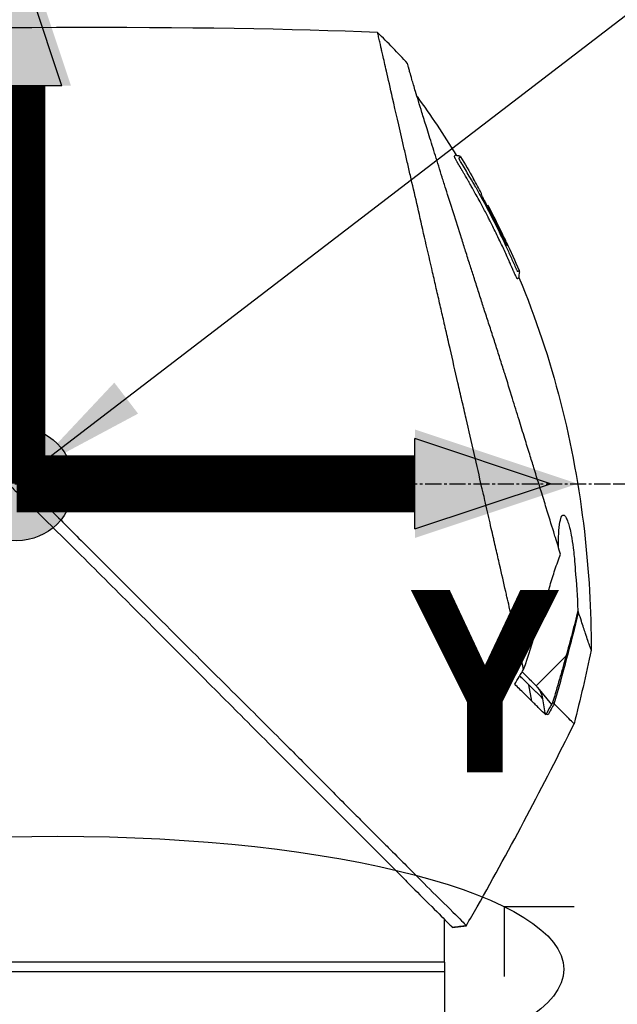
# Model space of a CAD drawing. Header units: millimetres. Extents: x 0 to 4378, y 0 to 2376.
# Tile 152 of 224: x 1576 to 1639, y 1702 to 1806. Entities that reach past the tile are written whole.
import ezdxf

# ---------------------------------------------------------------- set-up
doc = ezdxf.new("R2010")
doc.units = ezdxf.units.MM
doc.header["$LTSCALE"] = 0.2
doc.linetypes.add('CENTER2', pattern=[1.125, 0.75, -0.125, 0.125, -0.125])
for name, color, linetype in [('02_Center Line', 1, 'CENTER2'), ('07_Special Line2', 76, 'Continuous'), ('12_Before Rev.Num.', 5, 'Continuous'), ('13_After Rev.Num.', 6, 'Continuous')]:
    doc.layers.add(name, color=color, linetype=linetype)
doc.layers.add('14_Mark', color=7, linetype='Continuous', true_color=0xe03c31)
doc.styles.add('Rainbow-5.0 Style', font='malgunsl.ttf')
doc.dimstyles.new('Rainbow-5.0 Style', dxfattribs={"dimtxt": 4, "dimasz": 2.5, "dimexe": 1, "dimexo": 1, "dimgap": 1, "dimtad": 1, "dimdsep": 46, "dimtxsty": 'Rainbow-5.0 Style', "dimcen": 0, "dimclrd": 251, "dimclre": 251, "dimclrt": 7, "dimazin": 3, "dimtp": 0.1, "dimtm": 0.1, "dimtfac": 0.61, "dimtmove": 0, "dimatfit": 3, "dimfxl": 1, "dimlwd": -1, "dimlwe": -1, "dimarcsym": 1})

# ---------------------------------------------------------------- blocks, each defined once
blk = doc.blocks.new('*D131')
at = {"color": 251, "linetype": 'ByBlock', "transparency": 16777216}
for p, q in [((1638.55, 1756.68), (1891.38, 1756.68)), ((1887.38, 1649.53), (1887.38, 1746.68)), ((1755.7, 1639.53), (1891.38, 1639.53))]:
    blk.add_line(p, q, dxfattribs=at)
at = {"color": 251, "transparency": 16777216}
for points in [[(1885.72, 1746.68), (1889.05, 1746.68), (1887.38, 1756.68)], [(1885.72, 1649.53), (1889.05, 1649.53), (1887.38, 1639.53)]]:
    blk.add_solid(points, dxfattribs=at)
at = {"layer": 'Defpoints', "color": 0, "transparency": 16777216}
for p in [(1634.55, 1756.68), (1887.38, 1756.68), (1751.7, 1639.53)]:
    blk.add_point(p, dxfattribs=at)
at = {"color": 7, "transparency": 16777216, "insert": (1875.07, 1698.11), "char_height": 16, "attachment_point": 5, "rotation": 90, "style": 'Rainbow-5.0 Style'}
blk.add_mtext('117.15', dxfattribs=at)
blk = doc.blocks.new('*D132')
at = {"color": 251, "linetype": 'ByBlock', "transparency": 16777216}
for p, q in [((1638.55, 1756.68), (1943.4, 1756.68)), ((1939.4, 1746.68), (1939.4, 866.68)), ((1814.42, 856.68), (1943.4, 856.68))]:
    blk.add_line(p, q, dxfattribs=at)
at = {"color": 251, "transparency": 16777216}
for points in [[(1937.74, 1746.68), (1941.07, 1746.68), (1939.4, 1756.68)], [(1937.74, 866.68), (1941.07, 866.68), (1939.4, 856.68)]]:
    blk.add_solid(points, dxfattribs=at)
at = {"layer": 'Defpoints', "color": 0, "transparency": 16777216}
for p in [(1634.55, 1756.68), (1810.42, 856.68), (1939.4, 856.68)]:
    blk.add_point(p, dxfattribs=at)
at = {"color": 7, "transparency": 16777216, "insert": (1927.12, 1306.68), "char_height": 16, "attachment_point": 5, "rotation": 90, "style": 'Rainbow-5.0 Style'}
blk.add_mtext('900', dxfattribs=at)
blk = doc.blocks.new('*D133')
at = {"color": 251, "linetype": 'ByBlock', "transparency": 16777216}
for p, q in [((1575.56, 1808.65), (1575.56, 1872.74)), ((1692.71, 1691.5), (1692.71, 1872.74)), ((1585.56, 1868.74), (1682.71, 1868.74))]:
    blk.add_line(p, q, dxfattribs=at)
at = {"color": 251, "transparency": 16777216}
for points in [[(1585.56, 1870.4), (1585.56, 1867.07), (1575.56, 1868.74)], [(1682.71, 1870.4), (1682.71, 1867.07), (1692.71, 1868.74)]]:
    blk.add_solid(points, dxfattribs=at)
at = {"layer": 'Defpoints', "color": 0, "transparency": 16777216}
for p in [(1692.71, 1868.74), (1575.56, 1804.65), (1692.71, 1687.5)]:
    blk.add_point(p, dxfattribs=at)
at = {"color": 7, "transparency": 16777216, "insert": (1634.13, 1881.05), "char_height": 16, "attachment_point": 5, "style": 'Rainbow-5.0 Style'}
blk.add_mtext('117.15', dxfattribs=at)
blk = doc.blocks.new('Blk$A37R2-3W24R')
for p, q in [((-109.41, 1130.64), (-109.41, 1130.64)), ((-108.21, 1129.09), (-108.22, 1129.08)), ((-107.36, 1127.54), (-107.36, 1127.54)), ((-106.86, 1126.12), (-106.86, 1126.13)), ((-106.77, 1126.21), (-106.72, 1126.26)), ((-106.69, 1126.3), (-106.69, 1126.3)), ((-154.63, 1096.18), (-155.63, 1095.5)), ((-98.49, 1078.85), (-101.61, 1075.72)), ((-102.71, 1076.16), (-102.71, 1076.16)), ((-102.08, 1074.12), (-102.39, 1075.84)), ((-101.47, 1075.57), (-100.02, 1073.77)), ((-101.17, 1074.63), (-101.17, 1074.63)), ((-99.79, 1073.9), (-99.79, 1073.9)), ((-111.25, 1050.15), (-111.25, 1051.15)), ((-110.41, 1050.31), (-108.96, 1050.49)), ((-108.96, 1050.49), (-108.96, 1050.49)), ((-111.25, 1046.65), (-111.25, 1049.65)), ((-111.25, 1046.65), (-201.25, 1046.65)), ((-111.25, 1046.65), (-111.25, 1040.65)), ((-111.25, 1045.65), (-201.25, 1045.65))]:
    blk.add_line(p, q)
for centre, major_axis, ratio, start_param, end_param in [((-462.25, 1114.75), (-366.09, -26.02), 0.042138, 3.488133, 3.909025), ((-117.63, 1141.96), (-7.47, 7.7), 0.120793, 4.50015, 4.924628), ((-190.7, 1082.03), (-45.52, 83.34), 1, 4.712389, 4.730948), ((-190.7, 1082.03), (47.06, -82.48), 1, 1.552239, 1.570796), ((-165.94, 1060.84), (61.32, 61.29), 0.000012, 6.229279, 6.245753), ((-280.96, 1127.65), (-44.19, -183.8), 1, 1.51817, 1.570796), ((-2518.5, 2514), (-765.25, 2704.52), 0.999799, 3.899585, 3.900232), ((-94.56, 1070.26), (-157.24, -287.66), 0.019111, 4.710355, 4.714425), ((-126.79, 1099.87), (29.02, -28.06), 0.006576, 0.377371, 0.391215), ((-127.59, 1098.98), (29.37, -28.27), 0.004865, 5.887634, 5.901943), ((-189.95, 1108.95), (92.5, 175.69), 0.499327, 4.653394, 4.763255), ((-449.08, 1245.73), (133.4, 370.15), 0.996605, 4.537773, 4.543581)]:
    blk.add_ellipse(centre, major_axis=major_axis, ratio=ratio, start_param=start_param, end_param=end_param)
for points, knots in [([(-102.94, 1077.46), (-103.41, 1079.48), (-103.91, 1081.67), (-104.53, 1084.4), (-104.62, 1084.75), (-104.74, 1085.29), (-104.78, 1085.47), (-105.04, 1086.62), (-105.24, 1087.5), (-105.59, 1089.01), (-105.72, 1089.6), (-105.92, 1090.46), (-105.99, 1090.77), (-106.08, 1091.15), (-106.1, 1091.23), (-106.19, 1091.63), (-106.27, 1091.97), (-106.52, 1093.07), (-106.7, 1093.85), (-106.93, 1094.84), (-106.97, 1095.04), (-107.08, 1095.52), (-107.14, 1095.79), (-107.24, 1096.23), (-107.29, 1096.41), (-107.87, 1098.96), (-108.43, 1101.4), (-109.14, 1104.49), (-109.28, 1105.12), (-109.57, 1106.37), (-109.71, 1106.98), (-110.13, 1108.82), (-110.4, 1110.03), (-110.76, 1111.56), (-110.83, 1111.88), (-110.98, 1112.52), (-111.05, 1112.84), (-111.16, 1113.33), (-111.2, 1113.48), (-111.27, 1113.79), (-111.3, 1113.94), (-111.46, 1114.65), (-111.6, 1115.22), (-111.79, 1116.09), (-111.86, 1116.38), (-111.99, 1116.96), (-112.06, 1117.24), (-112.26, 1118.1), (-112.38, 1118.67), (-112.77, 1120.34), (-113.02, 1121.45), (-113.52, 1123.61), (-113.76, 1124.67), (-114.23, 1126.74), (-114.46, 1127.74), (-114.8, 1129.2), (-114.91, 1129.68), (-115.12, 1130.62), (-115.23, 1131.08), (-115.44, 1131.98), (-115.54, 1132.43), (-116.04, 1134.6), (-116.4, 1136.17), (-116.96, 1138.63), (-117.18, 1139.59), (-117.51, 1141.05), (-117.64, 1141.62), (-117.8, 1142.29), (-117.84, 1142.46), (-117.89, 1142.7), (-117.91, 1142.77), (-117.95, 1142.97), (-117.98, 1143.09), (-118.05, 1143.4), (-118.09, 1143.58), (-118.15, 1143.85), (-118.18, 1143.95), (-118.21, 1144.07), (-118.21, 1144.11), (-118.24, 1144.24), (-118.26, 1144.32), (-118.29, 1144.43), (-118.29, 1144.46), (-118.29, 1144.46)], [0.000001, 0.000001, 0.000001, 0.000001, 0.87198, 0.87198, 0.998176, 0.998176, 1.064575, 1.064575, 1.41457, 1.41457, 1.596219, 1.596219, 1.693857, 1.693857, 1.719166, 1.719166, 1.837725, 1.837725, 2.111396, 2.111396, 2.182409, 2.182409, 2.276499, 2.276499, 2.337341, 2.337341, 3.162147, 3.162147, 3.373842, 3.373842, 3.579811, 3.579811, 3.984502, 3.984502, 4.09507, 4.09507, 4.202311, 4.202311, 4.255972, 4.255972, 4.304596, 4.304596, 4.486711, 4.486711, 4.581165, 4.581165, 4.673894, 4.673894, 4.859509, 4.859509, 5.231419, 5.231419, 5.60592, 5.60592, 5.979077, 5.979077, 6.165933, 6.165933, 6.351964, 6.351964, 6.539189, 6.539189, 7.288579, 7.288579, 7.860772, 7.860772, 8.290537, 8.290537, 8.451715, 8.451715, 8.522248, 8.522248, 8.654959, 8.654959, 8.889881, 8.889881, 9.06617, 9.06617, 9.132077, 9.132077, 9.362293, 9.362293, 9.592797, 9.592797, 9.592797, 9.592797]), ([(-99.06, 1089.6), (-99.15, 1089.88), (-99.24, 1090.17), (-99.41, 1090.74), (-99.51, 1091.04), (-99.66, 1091.53), (-99.72, 1091.73), (-100.03, 1092.75), (-100.29, 1093.59), (-100.74, 1095.03), (-100.92, 1095.62), (-101.35, 1097.01), (-101.6, 1097.83), (-102.01, 1099.13), (-102.15, 1099.61), (-102.47, 1100.65), (-102.65, 1101.2), (-103.02, 1102.41), (-103.22, 1103.06), (-103.65, 1104.46), (-103.88, 1105.21), (-104.39, 1106.84), (-104.65, 1107.71), (-105, 1108.81), (-105.07, 1109.03), (-105.29, 1109.75), (-105.45, 1110.25), (-105.77, 1111.24), (-105.92, 1111.74), (-106.24, 1112.73), (-106.4, 1113.23), (-106.72, 1114.21), (-106.88, 1114.71), (-107.18, 1115.63), (-107.33, 1116.1), (-107.55, 1116.8), (-107.63, 1117.05), (-107.87, 1117.79), (-108.02, 1118.27), (-108.31, 1119.18), (-108.45, 1119.61), (-108.74, 1120.51), (-108.89, 1120.99), (-109.19, 1121.92), (-109.33, 1122.38), (-110.06, 1124.66), (-110.61, 1126.4), (-111.26, 1128.45), (-111.38, 1128.85), (-111.63, 1129.64), (-111.76, 1130.03), (-112.11, 1131.17), (-112.34, 1131.89), (-112.77, 1133.28), (-112.98, 1133.94), (-113.34, 1135.09), (-113.49, 1135.59), (-113.9, 1136.9), (-114.12, 1137.64), (-114.46, 1138.76), (-114.58, 1139.18), (-114.77, 1139.82), (-114.84, 1140.07), (-114.94, 1140.43), (-114.98, 1140.57), (-115.02, 1140.73), (-115.03, 1140.77), (-115.08, 1140.94), (-115.1, 1141.05), (-115.14, 1141.18), (-115.15, 1141.22), (-115.15, 1141.22)], [0.000001, 0.000001, 0.000001, 0.000001, 0.11946, 0.11946, 0.241052, 0.241052, 0.321692, 0.321692, 0.643653, 0.643653, 0.858623, 0.858623, 1.144694, 1.144694, 1.308122, 1.308122, 1.494874, 1.494874, 1.708069, 1.708069, 1.951832, 1.951832, 2.230695, 2.230695, 2.303189, 2.303189, 2.46479, 2.46479, 2.625297, 2.625297, 2.787922, 2.787922, 2.946664, 2.946664, 3.08253, 3.08253, 3.156368, 3.156368, 3.305764, 3.305764, 3.43529, 3.43529, 3.579096, 3.579096, 3.721833, 3.721833, 4.292184, 4.292184, 4.435257, 4.435257, 4.578157, 4.578157, 4.862917, 4.862917, 5.148905, 5.148905, 5.393875, 5.393875, 5.822939, 5.822939, 6.144758, 6.144758, 6.385994, 6.385994, 6.566823, 6.566823, 6.63475, 6.63475, 6.873456, 6.873456, 7.112007, 7.112007, 7.112007, 7.112007]), ([(-104.33, 1120.12), (-104.35, 1120.16), (-104.38, 1120.22), (-104.42, 1120.32), (-104.43, 1120.35), (-104.45, 1120.38), (-104.46, 1120.41), (-104.54, 1120.58), (-104.58, 1120.67), (-104.58, 1120.67), (-104.58, 1120.67), (-104.6, 1120.71), (-104.6, 1120.73), (-104.79, 1121.16), (-104.99, 1121.58), (-105.18, 1122), (-105.3, 1122.25), (-105.42, 1122.5), (-105.54, 1122.75), (-105.68, 1123.05), (-105.82, 1123.32), (-105.94, 1123.57), (-106.17, 1124.03), (-106.36, 1124.42), (-106.53, 1124.74), (-106.6, 1124.88), (-106.67, 1125.01), (-106.72, 1125.12), (-106.93, 1125.53), (-107.05, 1125.76), (-107.08, 1125.81), (-107.23, 1126.09), (-107.38, 1126.38), (-107.53, 1126.66), (-107.67, 1126.9), (-107.8, 1127.15), (-107.94, 1127.39), (-108.17, 1127.82), (-108.36, 1128.16), (-108.51, 1128.42), (-108.62, 1128.62), (-108.71, 1128.77), (-108.77, 1128.87), (-109, 1129.28), (-109.14, 1129.51), (-109.16, 1129.56), (-109.19, 1129.59), (-109.21, 1129.62), (-109.22, 1129.66), (-109.25, 1129.71), (-109.28, 1129.75), (-109.3, 1129.79), (-109.35, 1129.88), (-109.39, 1129.94), (-109.43, 1130), (-109.43, 1130.01), (-109.44, 1130.03), (-109.45, 1130.04), (-109.48, 1130.08), (-109.5, 1130.12), (-109.51, 1130.14), (-109.51, 1130.15), (-109.52, 1130.16), (-109.53, 1130.17), (-109.53, 1130.18), (-109.54, 1130.19), (-109.55, 1130.2), (-109.55, 1130.2), (-109.55, 1130.21), (-109.55, 1130.21), (-109.58, 1130.26), (-109.61, 1130.31), (-109.63, 1130.34), (-109.7, 1130.45), (-109.74, 1130.52), (-109.76, 1130.56), (-109.77, 1130.58), (-109.79, 1130.61), (-109.81, 1130.64), (-109.82, 1130.65), (-109.83, 1130.67), (-109.83, 1130.68), (-109.84, 1130.69), (-109.84, 1130.69), (-109.84, 1130.7), (-109.85, 1130.71), (-109.86, 1130.72), (-109.87, 1130.74), (-109.88, 1130.76), (-109.89, 1130.77), (-109.9, 1130.79), (-109.9, 1130.8), (-109.91, 1130.81), (-109.93, 1130.84), (-109.94, 1130.86), (-109.95, 1130.88), (-109.96, 1130.9), (-109.99, 1130.95), (-110.02, 1131), (-110.04, 1131.04), (-110.07, 1131.1), (-110.1, 1131.15), (-110.12, 1131.19), (-110.13, 1131.22), (-110.15, 1131.25), (-110.16, 1131.27), (-110.17, 1131.29), (-110.17, 1131.3), (-110.18, 1131.31), (-110.18, 1131.31), (-110.18, 1131.32), (-110.18, 1131.32), (-110.19, 1131.34), (-110.2, 1131.37), (-110.21, 1131.4), (-110.22, 1131.4), (-110.22, 1131.41), (-110.22, 1131.41), (-110.22, 1131.42), (-110.22, 1131.42), (-110.22, 1131.43), (-110.22, 1131.43), (-110.23, 1131.44), (-110.23, 1131.45), (-110.23, 1131.45), (-110.23, 1131.46), (-110.23, 1131.46), (-110.23, 1131.47), (-110.2, 1131.49), (-110.18, 1131.53), (-110.16, 1131.55), (-110.14, 1131.57), (-110.12, 1131.58), (-110.12, 1131.59), (-110.11, 1131.6), (-110.1, 1131.6), (-110.1, 1131.61), (-110.09, 1131.61), (-110.09, 1131.62), (-110.08, 1131.63), (-110.08, 1131.63), (-110.07, 1131.63), (-110.07, 1131.63), (-110.07, 1131.63), (-110.07, 1131.63)], [-0.6381839, -0.6381839, -0.6381839, -0.6381839, -0.6316964, -0.6316964, -0.6316964, -0.6307456, -0.6307456, -0.6307456, -0.6250215, -0.6250215, -0.6250215, -0.6234436, -0.6234436, -0.6234436, -0.5910238, -0.5910238, -0.5910238, -0.5714286, -0.5714286, -0.5714286, -0.5584343, -0.5584343, -0.5584343, -0.5344378, -0.5344378, -0.5344378, -0.5236736, -0.5236736, -0.5236736, -0.4857143, -0.4857143, -0.4857143, -0.4628498, -0.4628498, -0.4628498, -0.4428571, -0.4428571, -0.4428571, -0.4184801, -0.4184801, -0.4184801, -0.4, -0.4, -0.4, -0.3785714, -0.3785714, -0.3785714, -0.3766324, -0.3766324, -0.3766324, -0.3736775, -0.3736775, -0.3736775, -0.3678571, -0.3678571, -0.3678571, -0.3667329, -0.3667329, -0.3667329, -0.3632653, -0.3632653, -0.3632653, -0.3617347, -0.3617347, -0.3617347, -0.3602041, -0.3602041, -0.3602041, -0.3600354, -0.3600354, -0.3600354, -0.3571429, -0.3571429, -0.3571429, -0.3517857, -0.3517857, -0.3517857, -0.3491071, -0.3491071, -0.3491071, -0.347306, -0.347306, -0.347306, -0.3464286, -0.3464286, -0.3464286, -0.3448214, -0.3448214, -0.3448214, -0.3432143, -0.3432143, -0.3432143, -0.341231, -0.341231, -0.341231, -0.34, -0.34, -0.34, -0.3357143, -0.3357143, -0.3357143, -0.3314305, -0.3314305, -0.3314305, -0.3277963, -0.3277963, -0.3277963, -0.325, -0.325, -0.325, -0.3238534, -0.3238534, -0.3238534, -0.3196429, -0.3196429, -0.3196429, -0.3186098, -0.3186098, -0.3186098, -0.3169643, -0.3169643, -0.3169643, -0.3142857, -0.3142857, -0.3142857, -0.3057284, -0.3057284, -0.3057284, -0.2625175, -0.2625175, -0.2625175, -0.2379132, -0.2379132, -0.2379132, -0.2285714, -0.2285714, -0.2285714, -0.2146659, -0.2146659, -0.2146659, -0.1843164, -0.1843164, -0.1843164, -0.1783373, -0.1783373, -0.1783373, -0.1783373]), ([(-110.07, 1131.63), (-110.06, 1131.61), (-110.05, 1131.59), (-110.01, 1131.57), (-109.99, 1131.56), (-109.95, 1131.54), (-109.93, 1131.54), (-109.88, 1131.53), (-109.84, 1131.52), (-109.77, 1131.52), (-109.73, 1131.51), (-109.67, 1131.49), (-109.65, 1131.48), (-109.62, 1131.45), (-109.6, 1131.43), (-109.59, 1131.41)], [0, 0, 0, 0, 0.00696823, 0.00696823, 0.0132767, 0.0132767, 0.01999622, 0.01999622, 0.03024169, 0.03024169, 0.04191695, 0.04191695, 0.04845969, 0.04845969, 0.05587781, 0.05587781, 0.05587781, 0.05587781]), ([(-109.46, 1130.73), (-109.48, 1130.76), (-109.5, 1130.78), (-109.51, 1130.81), (-109.6, 1130.95), (-109.64, 1131.03), (-109.66, 1131.06), (-109.66, 1131.07), (-109.68, 1131.1), (-109.69, 1131.14), (-109.7, 1131.14), (-109.7, 1131.14), (-109.7, 1131.15), (-109.71, 1131.17), (-109.72, 1131.18), (-109.72, 1131.2), (-109.73, 1131.21), (-109.73, 1131.23), (-109.74, 1131.24), (-109.74, 1131.24), (-109.74, 1131.24), (-109.74, 1131.24), (-109.74, 1131.24), (-109.74, 1131.24), (-109.74, 1131.25), (-109.74, 1131.25), (-109.74, 1131.25), (-109.74, 1131.26), (-109.74, 1131.26), (-109.74, 1131.26), (-109.74, 1131.26), (-109.74, 1131.27), (-109.73, 1131.27), (-109.73, 1131.27), (-109.73, 1131.27), (-109.73, 1131.28), (-109.73, 1131.28), (-109.73, 1131.28), (-109.72, 1131.28), (-109.72, 1131.28), (-109.72, 1131.28), (-109.72, 1131.29), (-109.71, 1131.29), (-109.71, 1131.29), (-109.7, 1131.3), (-109.7, 1131.3), (-109.7, 1131.3), (-109.69, 1131.31), (-109.68, 1131.31), (-109.68, 1131.32), (-109.68, 1131.32), (-109.67, 1131.33), (-109.66, 1131.34), (-109.65, 1131.35), (-109.64, 1131.36), (-109.63, 1131.37), (-109.63, 1131.37), (-109.63, 1131.37), (-109.62, 1131.38), (-109.61, 1131.39), (-109.6, 1131.4), (-109.59, 1131.41), (-109.59, 1131.41), (-109.59, 1131.41), (-109.59, 1131.41), (-109.59, 1131.41), (-109.59, 1131.41)], [0.6113952, 0.6113952, 0.6113952, 0.6113952, 0.6163655, 0.6163655, 0.6163655, 0.6428571, 0.6428571, 0.6428571, 0.6462054, 0.6462054, 0.6462054, 0.6466888, 0.6466888, 0.6466888, 0.6495536, 0.6495536, 0.6495536, 0.6529018, 0.6529018, 0.6529018, 0.6534468, 0.6534468, 0.6534468, 0.6545759, 0.6545759, 0.6545759, 0.65625, 0.65625, 0.65625, 0.6595982, 0.6595982, 0.6595982, 0.6629464, 0.6629464, 0.6629464, 0.6668565, 0.6668565, 0.6668565, 0.6696429, 0.6696429, 0.6696429, 0.6763393, 0.6763393, 0.6763393, 0.6830357, 0.6830357, 0.6830357, 0.6964286, 0.6964286, 0.6964286, 0.7071219, 0.7071219, 0.7071219, 0.75, 0.75, 0.75, 0.7544493, 0.7544493, 0.7544493, 0.7766834, 0.7766834, 0.7766834, 0.7989284, 0.7989284, 0.7989284, 0.8029565, 0.8029565, 0.8029565, 0.8029565]), ([(-107.95, 1128.12), (-108.02, 1128.25), (-108.09, 1128.38), (-108.16, 1128.51), (-108.52, 1129.14), (-108.82, 1129.65), (-109.06, 1130.05), (-109.22, 1130.33), (-109.36, 1130.56), (-109.46, 1130.73)], [0.53854069, 0.53854069, 0.53854069, 0.53854069, 0.54601158, 0.54601158, 0.54601158, 0.58414804, 0.58414804, 0.58414804, 0.6113952, 0.6113952, 0.6113952, 0.6113952]), ([(-107.95, 1128.12), (-107.15, 1126.7), (-106.39, 1125.25), (-105.3, 1123.06), (-104.95, 1122.32), (-104.44, 1121.2), (-104.27, 1120.83), (-104.02, 1120.27), (-103.94, 1120.08), (-103.82, 1119.8), (-103.77, 1119.7), (-103.72, 1119.59), (-103.71, 1119.56), (-103.67, 1119.49), (-103.65, 1119.45), (-103.63, 1119.4), (-103.62, 1119.38), (-103.6, 1119.35), (-103.6, 1119.34), (-103.59, 1119.34)], [0, 0, 0, 0, 0.4895494, 0.4895494, 0.7349123, 0.7349123, 0.8575971, 0.8575971, 0.9189278, 0.9189278, 0.9500754, 0.9500754, 0.9597588, 0.9597588, 0.9764516, 0.9764516, 0.986508, 0.986508, 0.9974152, 0.9974152, 0.9974152, 0.9974152]), ([(-104.71, 1122.04), (-104.99, 1122.66), (-105.29, 1123.27), (-105.88, 1124.48), (-106.19, 1125.08), (-106.6, 1125.87), (-106.66, 1125.99), (-106.81, 1126.28), (-106.89, 1126.43), (-107.03, 1126.71), (-107.1, 1126.85), (-107.23, 1127.12), (-107.29, 1127.24), (-107.37, 1127.43), (-107.39, 1127.48), (-107.39, 1127.52), (-107.38, 1127.52), (-107.37, 1127.53), (-107.36, 1127.54), (-107.36, 1127.54)], [0, 0, 0, 0, 0.2033457, 0.2033457, 0.4054893, 0.4054893, 0.4711803, 0.4711803, 0.537522, 0.537522, 0.6072062, 0.6072062, 0.6950472, 0.6950472, 0.7818922, 0.7818922, 0.8436322, 0.8436322, 0.9566964, 0.9566964, 0.9566964, 0.9566964]), ([(-107.1, 1126.84), (-107.09, 1126.83), (-107.08, 1126.82), (-107.01, 1126.68), (-106.94, 1126.54), (-106.84, 1126.33), (-106.81, 1126.27), (-106.77, 1126.21)], [0.10468541, 0.10468541, 0.10468541, 0.10468541, 0.10797961, 0.10797961, 0.13839286, 0.13839286, 0.15095897, 0.15095897, 0.15095897, 0.15095897]), ([(-106.69, 1126.3), (-106.69, 1126.29), (-106.7, 1126.28), (-106.72, 1126.27), (-106.72, 1126.27), (-106.72, 1126.26)], [0, 0, 0, 0, 0.2014667, 0.2014667, 0.2133174, 0.2133174, 0.2133174, 0.2133174]), ([(-106.72, 1126.26), (-106.72, 1126.26), (-106.72, 1126.26), (-106.72, 1126.26), (-106.72, 1126.26), (-106.71, 1126.24), (-106.7, 1126.22), (-106.68, 1126.17), (-106.67, 1126.14), (-106.64, 1126.08), (-106.62, 1126.05), (-106.58, 1125.96), (-106.55, 1125.91), (-106.39, 1125.6), (-106.3, 1125.43), (-105.67, 1124.21), (-105.16, 1123.15), (-104.66, 1122.09)], [0.2133319, 0.2133319, 0.2133319, 0.2133319, 0.2163534, 0.2163534, 0.2235204, 0.2235204, 0.23705, 0.23705, 0.2500366, 0.2500366, 0.2610139, 0.2610139, 0.2818391, 0.2818391, 0.3061493, 0.3061493, 0.4559018, 0.4559018, 0.4559018, 0.4559018]), ([(-105.39, 1123.73), (-105.44, 1123.83), (-105.54, 1124.04), (-106, 1124.97), (-106.34, 1125.63), (-106.69, 1126.3)], [-0.3088998, -0.3088998, -0.3088998, -0.3088998, -0.2247493, -0.2247493, 0, 0, 0, 0]), ([(-104.77, 1122.46), (-104.81, 1122.53), (-104.85, 1122.62), (-104.97, 1122.88), (-105.06, 1123.05), (-105.19, 1123.33), (-105.24, 1123.42), (-105.38, 1123.71), (-105.46, 1123.88), (-105.92, 1124.81), (-106.3, 1125.56), (-106.69, 1126.3)], [0.2755532, 0.2755532, 0.2755532, 0.2755532, 0.2850415, 0.2850415, 0.2995323, 0.2995323, 0.3067321, 0.3067321, 0.3211833, 0.3211833, 0.3801221, 0.3801221, 0.3801221, 0.3801221]), ([(-103.92, 1119.18), (-103.92, 1119.19), (-103.92, 1119.19), (-103.93, 1119.2), (-103.94, 1119.23), (-103.95, 1119.26), (-103.97, 1119.3), (-104, 1119.36), (-104.02, 1119.4), (-104.03, 1119.43), (-104.04, 1119.45), (-104.05, 1119.47), (-104.05, 1119.49), (-104.06, 1119.49), (-104.06, 1119.5), (-104.06, 1119.5), (-104.06, 1119.51), (-104.07, 1119.51), (-104.07, 1119.52), (-104.07, 1119.53), (-104.08, 1119.54), (-104.08, 1119.55), (-104.09, 1119.57), (-104.1, 1119.59), (-104.11, 1119.61), (-104.12, 1119.63), (-104.13, 1119.65), (-104.14, 1119.67), (-104.17, 1119.76), (-104.21, 1119.84), (-104.25, 1119.92), (-104.26, 1119.96), (-104.28, 1120.01), (-104.31, 1120.07), (-104.31, 1120.08), (-104.32, 1120.09), (-104.32, 1120.09), (-104.32, 1120.11), (-104.33, 1120.11), (-104.33, 1120.12), (-104.33, 1120.12), (-104.33, 1120.12), (-104.33, 1120.12)], [-0.66514195, -0.66514195, -0.66514195, -0.66514195, -0.66455586, -0.66455586, -0.66455586, -0.66183036, -0.66183036, -0.66183036, -0.65848214, -0.65848214, -0.65848214, -0.65680804, -0.65680804, -0.65680804, -0.65638951, -0.65638951, -0.65638951, -0.65597098, -0.65597098, -0.65597098, -0.65513393, -0.65513393, -0.65513393, -0.65351626, -0.65351626, -0.65351626, -0.65178571, -0.65178571, -0.65178571, -0.64508929, -0.64508929, -0.64508929, -0.64174107, -0.64174107, -0.64174107, -0.64037359, -0.64037359, -0.64037359, -0.63839286, -0.63839286, -0.63839286, -0.63818395, -0.63818395, -0.63818395, -0.63818395]), ([(-103.72, 1118.77), (-103.74, 1118.8), (-103.75, 1118.84), (-103.77, 1118.87), (-103.83, 1118.99), (-103.88, 1119.11), (-103.92, 1119.18), (-103.92, 1119.18), (-103.92, 1119.18), (-103.92, 1119.18)], [-0.67857143, -0.67857143, -0.67857143, -0.67857143, -0.67563925, -0.67563925, -0.67563925, -0.66517857, -0.66517857, -0.66517857, -0.66514195, -0.66514195, -0.66514195, -0.66514195]), ([(-103.42, 1119.44), (-103.42, 1119.44), (-103.42, 1119.44), (-103.42, 1119.44), (-103.42, 1119.44), (-103.42, 1119.43), (-103.43, 1119.42), (-103.44, 1119.41), (-103.45, 1119.4), (-103.46, 1119.39), (-103.47, 1119.38), (-103.47, 1119.37), (-103.48, 1119.36), (-103.49, 1119.35), (-103.5, 1119.35), (-103.52, 1119.34), (-103.52, 1119.34), (-103.52, 1119.34), (-103.52, 1119.34), (-103.52, 1119.34), (-103.53, 1119.33), (-103.53, 1119.33), (-103.55, 1119.33), (-103.56, 1119.33), (-103.56, 1119.33), (-103.56, 1119.33), (-103.56, 1119.33), (-103.56, 1119.33), (-103.57, 1119.33), (-103.56, 1119.3), (-103.59, 1119.33), (-103.59, 1119.33), (-103.59, 1119.34), (-103.59, 1119.34)], [0.1904669, 0.1904669, 0.1904669, 0.1904669, 0.1946998, 0.1946998, 0.1946998, 0.2185366, 0.2185366, 0.2185366, 0.2401138, 0.2401138, 0.2401138, 0.25, 0.25, 0.25, 0.2746433, 0.2746433, 0.2746433, 0.275, 0.275, 0.275, 0.284375, 0.284375, 0.284375, 0.29375, 0.29375, 0.29375, 0.2960651, 0.2960651, 0.2960651, 0.3063403, 0.3063403, 0.3063403, 0.3071483, 0.3071483, 0.3071483, 0.3071483]), ([(-103.42, 1119.44), (-103.41, 1119.41), (-103.4, 1119.38), (-103.39, 1119.32), (-103.39, 1119.29), (-103.4, 1119.21), (-103.41, 1119.16), (-103.44, 1119.02), (-103.47, 1118.92), (-103.46, 1118.77), (-103.45, 1118.74), (-103.44, 1118.7)], [0.00004944, 0.00004944, 0.00004944, 0.00004944, 0.00905919, 0.00905919, 0.01879779, 0.01879779, 0.03294906, 0.03294906, 0.06376672, 0.06376672, 0.07528968, 0.07528968, 0.07528968, 0.07528968]), ([(-103.44, 1118.7), (-103.44, 1118.7), (-103.44, 1118.7), (-103.44, 1118.7), (-103.44, 1118.7), (-103.45, 1118.69), (-103.45, 1118.69), (-103.46, 1118.68), (-103.46, 1118.68), (-103.46, 1118.68), (-103.47, 1118.67), (-103.48, 1118.66), (-103.49, 1118.65), (-103.5, 1118.64), (-103.51, 1118.63), (-103.51, 1118.63), (-103.53, 1118.61), (-103.54, 1118.6), (-103.55, 1118.59), (-103.55, 1118.59), (-103.55, 1118.59), (-103.55, 1118.59), (-103.55, 1118.59), (-103.55, 1118.59), (-103.56, 1118.58), (-103.56, 1118.58), (-103.56, 1118.58), (-103.56, 1118.58), (-103.57, 1118.57), (-103.58, 1118.57), (-103.58, 1118.57), (-103.58, 1118.56), (-103.58, 1118.56), (-103.58, 1118.56), (-103.59, 1118.56), (-103.59, 1118.56), (-103.59, 1118.56), (-103.59, 1118.56), (-103.59, 1118.56), (-103.59, 1118.56), (-103.59, 1118.56), (-103.59, 1118.57), (-103.59, 1118.57), (-103.6, 1118.57), (-103.6, 1118.57), (-103.6, 1118.57), (-103.6, 1118.57), (-103.6, 1118.57), (-103.61, 1118.57), (-103.61, 1118.58), (-103.62, 1118.58), (-103.63, 1118.61), (-103.63, 1118.61), (-103.64, 1118.63), (-103.65, 1118.64), (-103.67, 1118.67), (-103.69, 1118.72), (-103.72, 1118.77)], [-0.8424131, -0.8424131, -0.8424131, -0.8424131, -0.8361277, -0.8361277, -0.8361277, -0.7959166, -0.7959166, -0.7959166, -0.7857143, -0.7857143, -0.7857143, -0.7650972, -0.7650972, -0.7650972, -0.7397959, -0.7397959, -0.7397959, -0.7152592, -0.7152592, -0.7152592, -0.7135569, -0.7135569, -0.7135569, -0.7068916, -0.7068916, -0.7068916, -0.70606, -0.70606, -0.70606, -0.7010621, -0.7010621, -0.7010621, -0.6985631, -0.6985631, -0.6985631, -0.6973136, -0.6973136, -0.6973136, -0.6969517, -0.6969517, -0.6969517, -0.6960641, -0.6960641, -0.6960641, -0.6934402, -0.6934402, -0.6934402, -0.691691, -0.691691, -0.691691, -0.6873178, -0.6873178, -0.6873178, -0.6847598, -0.6847598, -0.6847598, -0.6785714, -0.6785714, -0.6785714, -0.6785714]), ([(-103.44, 1118.7), (-99.89, 1110.22), (-97.61, 1101.12), (-96.08, 1087.85), (-95.84, 1083.67), (-95.83, 1079.5)], [0, 0, 0, 0, 2.758267, 2.758267, 4.009408, 4.009408, 4.009408, 4.009408]), ([(-156.77, 1098.35), (-156.72, 1098.29), (-156.63, 1098.2), (-156.42, 1097.99), (-156.34, 1097.9), (-156.07, 1097.62), (-155.89, 1097.44), (-155.53, 1097.08), (-155.34, 1096.88), (-155.08, 1096.63), (-154.99, 1096.54), (-154.77, 1096.32), (-154.66, 1096.21), (-154.63, 1096.18)], [0.0012617, 0.0012617, 0.0012617, 0.0012617, 0.0227877, 0.0227877, 0.0388309, 0.0388309, 0.0709865, 0.0709865, 0.1023123, 0.1023123, 0.1191004, 0.1191004, 0.1425667, 0.1425667, 0.1425667, 0.1425667]), ([(-157.76, 1097.62), (-157.71, 1097.57), (-157.4, 1097.25), (-157.04, 1096.89), (-156.86, 1096.71), (-156.5, 1096.35), (-156.32, 1096.18), (-155.98, 1095.84), (-155.69, 1095.56), (-155.62, 1095.5)], [0.00043088, 0.00043088, 0.00043088, 0.00043088, 0.0154414, 0.0154414, 0.03075173, 0.03075173, 0.04552895, 0.04552895, 0.05960793, 0.05960793, 0.05960793, 0.05960793]), ([(-154.63, 1096.18), (-154.36, 1095.91), (-154.11, 1095.67), (-153.49, 1095.04), (-153.2, 1094.75), (-152.34, 1093.9), (-151.77, 1093.33), (-150.06, 1091.61), (-148.92, 1090.47), (-145.51, 1087.06), (-143.26, 1084.81), (-135.92, 1077.48), (-131.69, 1073.29), (-127.67, 1069.26), (-127.12, 1068.71), (-126.05, 1067.63), (-125.51, 1067.09), (-123.6, 1065.17), (-122.34, 1063.88), (-120.73, 1062.27), (-120.34, 1061.89), (-119.16, 1060.7), (-118.4, 1059.94), (-117.35, 1058.89), (-117.03, 1058.57), (-116.14, 1057.68), (-115.58, 1057.12), (-114.12, 1055.66), (-113.28, 1054.79), (-111.39, 1052.92), (-110.48, 1052.03), (-109.57, 1051.12), (-109.34, 1050.88), (-109.11, 1050.65), (-109.05, 1050.59), (-109.01, 1050.54), (-109, 1050.53), (-108.99, 1050.52), (-108.98, 1050.51), (-108.97, 1050.5), (-108.97, 1050.5), (-108.97, 1050.5), (-108.96, 1050.5), (-108.96, 1050.49), (-108.96, 1050.49), (-108.96, 1050.49), (-108.96, 1050.49), (-108.96, 1050.49)], [0, 0, 0, 0, 0.115596, 0.115596, 0.212113, 0.212113, 0.405093, 0.405093, 0.790972, 0.790972, 1.563393, 1.563393, 3.332159, 3.332159, 3.60987, 3.60987, 3.890806, 3.890806, 4.623507, 4.623507, 4.856845, 4.856845, 5.35641, 5.35641, 5.576842, 5.576842, 5.990665, 5.990665, 6.711546, 6.711546, 7.79125, 7.79125, 8.330789, 8.330789, 8.599474, 8.599474, 8.666532, 8.666532, 8.716444, 8.716444, 8.791539, 8.791539, 8.829086, 8.829086, 8.847858, 8.847858, 8.871461, 8.871461, 8.871461, 8.871461]), ([(-155.62, 1095.5), (-154.85, 1094.76), (-154.09, 1094.01), (-152.41, 1092.37), (-151.5, 1091.47), (-148.65, 1088.64), (-146.71, 1086.7), (-140.79, 1080.77), (-136.84, 1076.79), (-131.09, 1071.03), (-129.16, 1069.1), (-126.99, 1066.92), (-126.68, 1066.61), (-122.19, 1062.11), (-118.39, 1058.32), (-115.32, 1055.23), (-115.12, 1055.03), (-114.18, 1054.07), (-113.49, 1053.39), (-112.11, 1052.01), (-111.48, 1051.38), (-110.85, 1050.74), (-110.69, 1050.58), (-110.52, 1050.42), (-110.48, 1050.38), (-110.44, 1050.34), (-110.43, 1050.33), (-110.42, 1050.32), (-110.42, 1050.32), (-110.42, 1050.31), (-110.42, 1050.31), (-110.41, 1050.31), (-110.41, 1050.31), (-110.41, 1050.31), (-110.41, 1050.31), (-110.41, 1050.31)], [-7.620463, -7.620463, -7.620463, -7.620463, -7.336805, -7.336805, -6.999081, -6.999081, -6.270272, -6.270272, -4.749597, -4.749597, -3.95115, -3.95115, -3.814973, -3.814973, -1.971605, -1.971605, -1.846597, -1.846597, -1.347406, -1.347406, -0.675491, -0.675491, -0.339165, -0.339165, -0.169556, -0.169556, -0.084774, -0.084774, -0.042597, -0.042597, -0.021599, -0.021599, -0.011128, -0.011128, -0.000028, -0.000028, -0.000028, -0.000028]), ([(-99.28, 1090.31), (-99.28, 1090.95), (-99.27, 1091.41), (-99.23, 1092.19), (-99.19, 1092.63), (-99.07, 1093.24), (-99.01, 1093.45), (-98.87, 1093.68), (-98.79, 1093.73), (-98.67, 1093.69), (-98.58, 1093.63), (-98.4, 1093.3), (-98.34, 1093.15), (-98.22, 1092.79), (-98.16, 1092.6), (-98.05, 1092.14), (-97.99, 1091.87), (-97.86, 1091.17), (-97.79, 1090.72), (-97.64, 1089.6), (-97.6, 1089.04), (-97.55, 1088.4), (-97.53, 1088.17), (-97.4, 1086.52), (-97.31, 1085.14), (-97.23, 1083.67)], [-1.705013, -1.705013, -1.705013, -1.705013, -1.556708, -1.556708, -1.329106, -1.329106, -1.145925, -1.145925, -0.996981, -0.996981, -0.898581, -0.898581, -0.842466, -0.842466, -0.790237, -0.790237, -0.729818, -0.729818, -0.639276, -0.639276, -0.510567, -0.510567, -0.441089, -0.441089, -0.000001, -0.000001, -0.000001, -0.000001]), ([(-100.16, 1086.28), (-100, 1086.84), (-99.83, 1087.4), (-99.46, 1088.51), (-99.26, 1089.06), (-99.06, 1089.6)], [0.000001, 0.000001, 0.000001, 0.000001, 0.1746079, 0.1746079, 0.3493254, 0.3493254, 0.3493254, 0.3493254]), ([(-102.94, 1077.46), (-102.46, 1078.87), (-101.97, 1080.36), (-101.03, 1083.34), (-100.57, 1084.85), (-100.16, 1086.28)], [0.000001, 0.000001, 0.000001, 0.000001, 0.4445869, 0.4445869, 0.8865288, 0.8865288, 0.8865288, 0.8865288]), ([(-97.23, 1083.67), (-97.43, 1082.87), (-97.63, 1082.06), (-98.05, 1080.45), (-98.27, 1079.65), (-98.49, 1078.85)], [0.000001, 0.000001, 0.000001, 0.000001, 0.2490275, 0.2490275, 0.498054, 0.498054, 0.498054, 0.498054]), ([(-97.16, 1083.46), (-97.17, 1083.49), (-97.18, 1083.52), (-97.21, 1083.6), (-97.22, 1083.64), (-97.23, 1083.67)], [-0.04707166, -0.04707166, -0.04707166, -0.04707166, -0.02156687, -0.02156687, -0.00000099, -0.00000099, -0.00000099, -0.00000099]), ([(-95.83, 1079.5), (-95.83, 1079.5), (-95.83, 1079.5), (-95.83, 1079.5), (-95.83, 1079.51), (-95.86, 1079.57), (-95.9, 1079.69), (-95.91, 1079.71), (-95.92, 1079.73), (-95.92, 1079.75), (-95.98, 1079.9), (-96.05, 1080.1), (-96.11, 1080.27), (-96.14, 1080.36), (-96.16, 1080.44), (-96.19, 1080.51), (-96.26, 1080.72), (-96.34, 1080.96), (-96.43, 1081.23), (-96.56, 1081.61), (-96.71, 1082.05), (-96.87, 1082.55), (-96.96, 1082.84), (-97.06, 1083.14), (-97.16, 1083.46)], [-0.9997805, -0.9997805, -0.9997805, -0.9997805, -0.9852531, -0.9852531, -0.9852531, -0.7801742, -0.7801742, -0.7801742, -0.75, -0.75, -0.75, -0.5788911, -0.5788911, -0.5788911, -0.5, -0.5, -0.5, -0.3424334, -0.3424334, -0.3424334, -0.1230002, -0.1230002, -0.1230002, 0, 0, 0, 0]), ([(-98.49, 1078.85), (-98.51, 1078.76), (-98.54, 1078.66), (-98.6, 1078.45), (-98.63, 1078.35), (-98.71, 1078.04), (-98.77, 1077.84), (-98.94, 1077.23), (-99.06, 1076.83), (-99.41, 1075.61), (-99.65, 1074.81), (-99.89, 1074)], [-0.5086362, -0.5086362, -0.5086362, -0.5086362, -0.4739534, -0.4739534, -0.441906, -0.441906, -0.3787937, -0.3787937, -0.2524889, -0.2524889, -0.000008, -0.000008, -0.000008, -0.000008]), ([(-102.39, 1075.84), (-102.47, 1075.92), (-102.61, 1076.06), (-102.83, 1076.27), (-102.99, 1076.43), (-103.13, 1076.57), (-103.24, 1076.68), (-103.25, 1076.7), (-103.26, 1076.71), (-103.28, 1076.72), (-103.3, 1076.74), (-103.32, 1076.76), (-103.35, 1076.79)], [-1, -1, -1, -1, -0.75, -0.75, -0.75, -0.5269223, -0.5269223, -0.5269223, -0.5, -0.5, -0.5, -0.441661, -0.441661, -0.441661, -0.441661]), ([(-101.61, 1075.72), (-101.83, 1075.94), (-102.06, 1076.17), (-102.31, 1076.42), (-102.32, 1076.43), (-102.33, 1076.44), (-102.34, 1076.45), (-102.66, 1076.77), (-102.92, 1077.03), (-103.1, 1077.21)], [0, 0, 0, 0, 0.2423045, 0.2423045, 0.2423045, 0.25, 0.25, 0.25, 0.4698867, 0.4698867, 0.4698867, 0.4698867]), ([(-102.08, 1074.12), (-102.34, 1074.38), (-102.61, 1074.65), (-103.21, 1075.25), (-103.54, 1075.57), (-103.87, 1075.9)], [0, 0, 0, 0, 0.2242367, 0.2242367, 0.4651784, 0.4651784, 0.4651784, 0.4651784]), ([(-100.91, 1074.37), (-101.13, 1074.59), (-101.36, 1074.82), (-101.6, 1075.06), (-101.61, 1075.07), (-101.61, 1075.07), (-101.61, 1075.07), (-101.86, 1075.31), (-102.12, 1075.58), (-102.39, 1075.84)], [-1, -1, -1, -1, -0.5031772, -0.5031772, -0.5031772, -0.5, -0.5, -0.5, 0, 0, 0, 0]), ([(-101.47, 1075.57), (-101.48, 1075.58), (-101.49, 1075.58), (-101.5, 1075.6), (-101.5, 1075.6), (-101.52, 1075.62), (-101.53, 1075.64), (-101.56, 1075.66), (-101.57, 1075.68), (-101.58, 1075.69), (-101.59, 1075.7), (-101.6, 1075.71), (-101.61, 1075.72), (-101.61, 1075.72)], [0.000001, 0.000001, 0.000001, 0.000001, 0.00272697, 0.00272697, 0.00542648, 0.00542648, 0.01073802, 0.01073802, 0.01585747, 0.01585747, 0.01837058, 0.01837058, 0.02084972, 0.02084972, 0.02084972, 0.02084972]), ([(-100.91, 1074.37), (-100.92, 1074.42), (-100.96, 1074.67), (-101.22, 1075.21), (-101.34, 1075.4), (-101.47, 1075.57)], [0.00000226, 0.00000226, 0.00000226, 0.00000226, 0.01532774, 0.01532774, 0.02361868, 0.02361868, 0.02361868, 0.02361868]), ([(-100.62, 1072.69), (-100.68, 1072.96), (-100.73, 1073.26), (-100.82, 1073.8), (-100.87, 1074.12), (-100.91, 1074.37)], [0.000001, 0.000001, 0.000001, 0.000001, 0.083636, 0.083636, 0.1696312, 0.1696312, 0.1696312, 0.1696312]), ([(-100.62, 1072.69), (-100.84, 1072.9), (-101.07, 1073.12), (-101.43, 1073.48), (-101.56, 1073.61), (-101.75, 1073.8), (-101.81, 1073.86), (-101.91, 1073.96), (-101.94, 1073.99), (-101.99, 1074.04), (-102.01, 1074.06), (-102.05, 1074.09), (-102.06, 1074.11), (-102.08, 1074.12)], [0.000001, 0.000001, 0.000001, 0.000001, 0.2318332, 0.2318332, 0.3483456, 0.3483456, 0.40613, 0.40613, 0.4349144, 0.4349144, 0.4492809, 0.4492809, 0.4664527, 0.4664527, 0.4664527, 0.4664527]), ([(-100.02, 1073.77), (-100.11, 1073.61), (-100.2, 1073.46), (-100.37, 1073.15), (-100.46, 1072.99), (-100.54, 1072.83)], [-0.1067409, -0.1067409, -0.1067409, -0.1067409, -0.0533713, -0.0533713, -0.0000018, -0.0000018, -0.0000018, -0.0000018]), ([(-99.89, 1074), (-99.91, 1073.96), (-99.93, 1073.92), (-99.98, 1073.84), (-100, 1073.81), (-100.02, 1073.77)], [-0.02701964, -0.02701964, -0.02701964, -0.02701964, -0.01351028, -0.01351028, -0.000001, -0.000001, -0.000001, -0.000001]), ([(-97.64, 1071.75), (-97.64, 1071.75), (-97.64, 1071.75), (-97.65, 1071.76), (-97.66, 1071.77), (-97.67, 1071.78), (-97.68, 1071.79), (-97.72, 1071.82), (-97.76, 1071.87), (-97.82, 1071.93), (-97.94, 1072.04), (-98.11, 1072.21), (-98.34, 1072.45), (-98.35, 1072.45), (-98.35, 1072.46), (-98.36, 1072.46), (-98.59, 1072.69), (-98.87, 1072.98), (-99.23, 1073.34), (-99.39, 1073.5), (-99.56, 1073.67), (-99.74, 1073.85)], [0.0000759, 0.0000759, 0.0000759, 0.0000759, 0.0768214, 0.0768214, 0.0768214, 0.1521768, 0.1521768, 0.1521768, 0.2988063, 0.2988063, 0.2988063, 0.5714286, 0.5714286, 0.5714286, 0.5782623, 0.5782623, 0.5782623, 0.8701763, 0.8701763, 0.8701763, 1, 1, 1, 1]), ([(-100.54, 1072.83), (-100.56, 1072.81), (-100.57, 1072.79), (-100.6, 1072.74), (-100.61, 1072.71), (-100.62, 1072.69)], [-0.01682573, -0.01682573, -0.01682573, -0.01682573, -0.00841337, -0.00841337, -0.00000101, -0.00000101, -0.00000101, -0.00000101]), ([(-110.41, 1050.31), (-110.41, 1050.31), (-110.43, 1050.32), (-110.55, 1050.44), (-110.82, 1050.71), (-111.25, 1051.15)], [-8.6028048, -8.6028048, -8.6028048, -8.6028048, -8.4195703, -8.4195703, -7.7286267, -7.7286267, -7.7286267, -7.7286267]), ([(-111.25, 1049.65), (-111.25, 1049.71), (-111.25, 1049.78), (-111.25, 1049.9), (-111.25, 1049.96), (-111.25, 1050.05), (-111.25, 1050.09), (-111.25, 1050.14), (-111.25, 1050.15), (-111.25, 1050.15)], [0, 0, 0, 0, 0.0188345, 0.0188345, 0.037669, 0.037669, 0.0565035, 0.0565035, 0.075338, 0.075338, 0.075338, 0.075338])]:
    blk.add_open_spline(points, degree=3, knots=knots)
for points in [[(-114.15, 1137.73), (-112.71, 1135.75), (-111.35, 1133.71), (-110.07, 1131.63)], [(-109.59, 1131.41), (-109.59, 1131.41), (-109.59, 1131.41), (-109.59, 1131.41)], [(-109.59, 1131.41), (-109.12, 1130.64), (-108.66, 1129.87), (-108.21, 1129.09)], [(-109.18, 1130.25), (-109.17, 1130.25), (-109.17, 1130.24), (-109.17, 1130.24)], [(-104.77, 1122.46), (-104.3, 1121.46), (-103.85, 1120.45), (-103.42, 1119.44)], [(-95.83, 1079.5), (-96.38, 1076.9), (-96.98, 1074.32), (-97.64, 1071.75)], [(-108.96, 1050.49), (-109.45, 1050.43), (-109.93, 1050.37), (-110.41, 1050.31)]]:
    blk.add_open_spline(points, degree=3)
at = {"layer": '02_Center Line', "ltscale": 11.288275}
blk.add_line((-283.46, 1097), (-80.97, 1097), dxfattribs=at)
blk = doc.blocks.new('A$C19ebd0c3_1234')
for q in [(46.93, -0.78), (54.3, 6.59)]:
    blk.add_line((46.93, 6.59), q)
blk.add_ellipse((0, 0), major_axis=(53.19, 0), ratio=0.263273)
blk = doc.blocks.new('A$Cc9315064')
at = {"layer": '07_Special Line2'}
blk.add_hatch(color=256, dxfattribs=at).paths.add_polyline_path([(49.156, 0), (34.9, 4.752), (34.9, -4.752)])
at = {"layer": '12_Before Rev.Num.'}
blk.add_hatch(color=256, dxfattribs=at).paths.add_polyline_path([(0, 49.156), (-4.752, 34.9), (4.752, 34.9)])
at = {"layer": '14_Mark'}
h = blk.add_hatch(color=256, dxfattribs=at)
h.dxf.hatch_style = 1
h.paths.add_polyline_path([(5, 0, 1), (-5, 0, 1)])
at = {"layer": '07_Special Line2'}
for p, q in [((34.9, -3.96), (34.9, 3.96)), ((46.78, 0), (34.9, 3.96)), ((34.9, -3.96), (46.78, 0))]:
    blk.add_line(p, q, dxfattribs=at)
at = {"layer": '07_Special Line2', "const_width": 5}
blk.add_lwpolyline([(34.9, 0), (0, 0)], dxfattribs=at)
at = {"layer": '12_Before Rev.Num.'}
for p, q in [((0, 46.78), (-3.96, 34.9)), ((3.96, 34.9), (0, 46.78)), ((3.96, 34.9), (-3.96, 34.9))]:
    blk.add_line(p, q, dxfattribs=at)
at = {"layer": '12_Before Rev.Num.', "const_width": 5}
blk.add_lwpolyline([(0, 34.9), (0, 0)], dxfattribs=at)
at = {"layer": '14_Mark'}
blk.add_circle((0, 0), 5, dxfattribs=at)
at = {"layer": '07_Special Line2', "insert": (34.529, -17.308), "char_height": 16, "attachment_point": 4, "style": 'Rainbow-5.0 Style'}
blk.add_mtext('{\\fMalgun Gothic Semilight|b1|i0|c129|p50;Y}', dxfattribs=at)
at = {"layer": '12_Before Rev.Num.', "insert": (-20.587, 35.725), "char_height": 16, "attachment_point": 4, "style": 'Rainbow-5.0 Style'}
blk.add_mtext('{\\fMalgun Gothic Semilight|b1|i0|c129|p50;Z}', dxfattribs=at)
at = {"layer": '14_Mark', "insert": (-17.839, -15.459), "char_height": 16, "attachment_point": 4, "style": 'Rainbow-5.0 Style'}
blk.add_mtext('{\\fMalgun Gothic Semilight|b1|i0|c129|p50;5}', dxfattribs=at)

msp = doc.modelspace()

# ---------------------------------------------------------------- block references
at = {"xscale": 1.2, "yscale": 1.2, "zscale": 1.2}
msp.add_blockref('A$Cc9315064', (1575.556, 1756.684), dxfattribs=at)
msp.add_blockref('Blk$A37R2-3W24R', (1731.806, 659.684))
at = {"layer": '13_After Rev.Num.'}
msp.add_blockref('A$C19ebd0c3_1234', (1579.886, 1705.6), dxfattribs=at)

# ---------------------------------------------------------------- dimensions: what is measured, and where the dimension line sits
dim = msp.add_linear_dim(base=(1692.706, 1868.737), p1=(1575.556, 1804.652), p2=(1692.706, 1687.502), dimstyle='Rainbow-5.0 Style', override={"dimscale": 4, "dimtol": 0, "dimlim": 0, "dimtp": 0.1, "dimtm": 0.1, "dimtfac": 0.61, "dimtdec": 2, "dimtolj": 0, "dimtzin": 8})
dim.commit()
dim.dimension.update_dxf_attribs({"geometry": '*D133', "text_midpoint": (1634.131, 1881.053)})
for base, p1, p2, picture, middle in [((1887.384, 1756.684), (1751.697, 1639.534), (1634.547, 1756.684), '*D131', (1875.069, 1698.109)), ((1939.402, 856.684), (1634.547, 1756.684), (1810.421, 856.684), '*D132', (1927.125, 1306.684))]:
    dim = msp.add_linear_dim(base=base, p1=p1, p2=p2, angle=90, dimstyle='Rainbow-5.0 Style', override={"dimscale": 4, "dimtol": 0, "dimlim": 0, "dimtp": 0.1, "dimtm": 0.1, "dimtfac": 0.61, "dimtdec": 2, "dimtolj": 0, "dimtzin": 8})
    dim.commit()
    dim.dimension.update_dxf_attribs({"geometry": picture, "text_midpoint": middle})

# ---------------------------------------------------------------- leaders
at = {"annotation_type": 0, "has_hookline": 1, "hookline_direction": 0, "text_width": 122.213}
msp.add_leader([(1577.15, 1758.084), (1737.229, 1880.88), (1749.729, 1880.88)], dimstyle='Rainbow-5.0 Style', override={"dimscale": 5, "dimgap": 1, "dimtad": 1}, dxfattribs=at)

doc.saveas('drawing.dxf')
